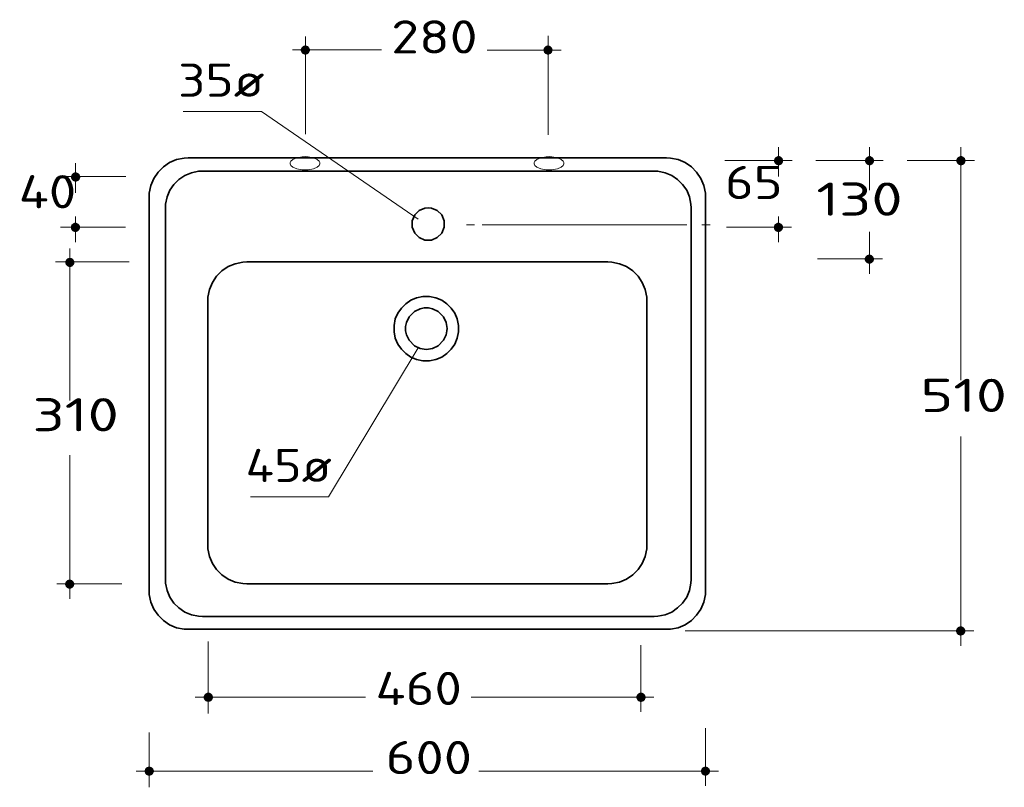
# Model space of a CAD drawing. Extents: x 31 to 266, y 4 to 208.
# Tile 2 of 3: x 31 to 138, y 124 to 208. Entities that reach past the tile are written whole.
import ezdxf
from ezdxf.enums import TextEntityAlignment as Align

# ---------------------------------------------------------------- set-up
doc = ezdxf.new("R2010")
doc.units = 0
for name, color, linetype, lineweight in [('2', 7, 'Continuous', 13), ('3', 7, 'Continuous', 13), ('4', 7, 'Continuous', 13)]:
    doc.layers.add(name, color=color, linetype=linetype, lineweight=lineweight)
doc.styles.get("Standard").update_dxf_attribs({"font": 'isocp.shx'})

# ---------------------------------------------------------------- blocks, each defined once
blk = doc.blocks.new('BLOCK1')
at = {"layer": '4', "color": 7, "lineweight": 13}
blk.add_text('510', height=3.6, dxfattribs=at).set_placement((157.7, 205.42), (167.07, 205.42), align=Align.FIT)
blk = doc.blocks.new('BLOCK2')
at = {"layer": '4', "color": 7, "lineweight": 13}
blk.add_text('65', height=3.6, dxfattribs=at).set_placement((136.5, 228.52), (142.75, 228.52), align=Align.FIT)
blk = doc.blocks.new('BLOCK3')
at = {"layer": '4', "color": 7, "lineweight": 13}
blk.add_text('40', height=3.6, dxfattribs=at).set_placement((59.9, 227.52), (66.15, 227.52), align=Align.FIT)
blk = doc.blocks.new('BLOCK4')
at = {"layer": '4', "color": 7, "lineweight": 13}
blk.add_text('130', height=3.6, dxfattribs=at).set_placement((146.4, 226.72), (155.77, 226.72), align=Align.FIT)
blk = doc.blocks.new('BLOCK5')
at = {"layer": '4', "color": 7, "lineweight": 13}
blk.add_text('600', height=3.6, dxfattribs=at).set_placement((99.7, 166.12), (109.07, 166.12), align=Align.FIT)
blk = doc.blocks.new('BLOCK10')
at = {"layer": '4', "color": 7, "lineweight": 13}
blk.add_text('310', height=3.6, dxfattribs=at).set_placement((61.4, 203.32), (70.77, 203.32), align=Align.FIT)
blk = doc.blocks.new('BLOCK11')
at = {"layer": '4', "color": 7, "lineweight": 13}
blk.add_text('280', height=3.6, dxfattribs=at).set_placement((100.3, 244.32), (109.67, 244.32), align=Align.FIT)
blk = doc.blocks.new('BLOCK17')
at = {"layer": '4', "color": 7, "lineweight": 13}
blk.add_text('35ø', height=3.6, dxfattribs=at).set_placement((77.2, 239.62), (86.57, 239.62), align=Align.FIT)
blk = doc.blocks.new('BLOCK18')
at = {"layer": '4', "color": 7, "lineweight": 13}
blk.add_text('45ø', height=3.6, dxfattribs=at).set_placement((84.5, 197.82), (93.87, 197.82), align=Align.FIT)
blk = doc.blocks.new('BLOCK19')
at = {"layer": '4', "color": 7, "lineweight": 13}
blk.add_text('460', height=3.6, dxfattribs=at).set_placement((98.6, 173.62), (107.97, 173.62), align=Align.FIT)
blk = doc.blocks.new('BLOCK22')
at = {"layer": '3', "color": 7, "lineweight": 5}
for points in [[(162.07, 181.15), (161.57, 181.66), (161.64, 181.94), (161.57, 181.75)], [(162.07, 181.15), (161.64, 181.38), (161.57, 181.66), (161.57, 181.55)], [(162.07, 181.15), (161.64, 181.94), (161.96, 182.15), (161.78, 182.07)], [(162.07, 181.15), (161.96, 182.15), (162.17, 182.15), (162.07, 182.15)], [(162.07, 181.15), (162.17, 182.15), (162.49, 181.94), (162.35, 182.07)], [(162.07, 181.15), (162.49, 181.94), (162.56, 181.66), (162.56, 181.75)], [(162.07, 181.15), (162.56, 181.66), (162.49, 181.38), (162.56, 181.55)], [(162.07, 181.15), (161.96, 181.17), (161.64, 181.38), (161.78, 181.24)], [(162.07, 181.15), (162.49, 181.38), (162.17, 181.17), (162.35, 181.24)]]:
    blk.add_solid(points, dxfattribs=at)
blk = doc.blocks.new('BLOCK23')
at = {"layer": '3', "color": 7, "lineweight": 5}
for points in [[(162.08, 232.18), (161.59, 232.69), (161.68, 232.97), (161.59, 232.78)], [(162.08, 232.18), (161.68, 232.97), (162, 233.18), (161.8, 233.09)], [(162.08, 232.18), (162, 233.18), (162.19, 233.18), (162.08, 233.18)], [(162.08, 232.18), (162.19, 233.18), (162.51, 232.97), (162.37, 233.09)], [(162.08, 232.18), (162.51, 232.97), (162.6, 232.69), (162.58, 232.78)], [(162.08, 232.18), (161.68, 232.41), (161.59, 232.69), (161.59, 232.58)], [(162.08, 232.18), (162, 232.2), (161.68, 232.41), (161.8, 232.26)], [(162.08, 232.18), (162.6, 232.69), (162.51, 232.41), (162.58, 232.58)], [(162.08, 232.18), (162.51, 232.41), (162.19, 232.2), (162.37, 232.26)]]:
    blk.add_solid(points, dxfattribs=at)
blk = doc.blocks.new('BLOCK24')
at = {"layer": '3', "color": 7, "lineweight": 5}
for points in [[(142.29, 224.96), (141.8, 225.46), (141.87, 225.74), (141.8, 225.56)], [(142.29, 224.96), (141.87, 225.18), (141.8, 225.46), (141.8, 225.35)], [(142.29, 224.96), (141.87, 225.74), (142.19, 225.95), (142.01, 225.86)], [(142.29, 224.96), (142.19, 225.95), (142.4, 225.95), (142.29, 225.95)], [(142.29, 224.96), (142.4, 225.95), (142.72, 225.74), (142.57, 225.86)], [(142.29, 224.96), (142.72, 225.74), (142.79, 225.46), (142.79, 225.56)], [(142.29, 224.96), (142.79, 225.46), (142.72, 225.18), (142.79, 225.35)], [(142.29, 224.96), (142.19, 224.96), (141.87, 225.18), (142.01, 225.03)], [(142.29, 224.96), (142.72, 225.18), (142.4, 224.96), (142.57, 225.03)]]:
    blk.add_solid(points, dxfattribs=at)
blk = doc.blocks.new('BLOCK25')
at = {"layer": '3', "color": 7, "lineweight": 5}
for points in [[(142.31, 232.18), (141.82, 232.69), (141.9, 232.97), (141.82, 232.78)], [(142.31, 232.18), (141.9, 232.97), (142.22, 233.18), (142.03, 233.09)], [(142.31, 232.18), (142.22, 233.18), (142.42, 233.18), (142.31, 233.18)], [(142.31, 232.18), (142.42, 233.18), (142.73, 232.97), (142.59, 233.09)], [(142.31, 232.18), (142.73, 232.97), (142.82, 232.69), (142.8, 232.78)], [(142.31, 232.18), (141.9, 232.41), (141.82, 232.69), (141.82, 232.58)], [(142.31, 232.18), (142.22, 232.2), (141.9, 232.41), (142.03, 232.26)], [(142.31, 232.18), (142.82, 232.69), (142.73, 232.41), (142.8, 232.58)], [(142.31, 232.18), (142.73, 232.41), (142.42, 232.2), (142.59, 232.26)]]:
    blk.add_solid(points, dxfattribs=at)
blk = doc.blocks.new('BLOCK26')
at = {"layer": '3', "color": 7, "lineweight": 5}
for points in [[(66.06, 224.96), (65.56, 225.46), (65.63, 225.74), (65.56, 225.56)], [(66.06, 224.96), (65.63, 225.18), (65.56, 225.46), (65.56, 225.35)], [(66.06, 224.96), (65.63, 225.74), (65.95, 225.95), (65.78, 225.86)], [(66.06, 224.96), (65.95, 225.95), (66.16, 225.95), (66.06, 225.95)], [(66.06, 224.96), (66.16, 225.95), (66.48, 225.74), (66.34, 225.86)], [(66.06, 224.96), (66.48, 225.74), (66.55, 225.46), (66.55, 225.56)], [(66.06, 224.96), (66.55, 225.46), (66.48, 225.18), (66.55, 225.35)], [(66.06, 224.96), (65.95, 224.96), (65.63, 225.18), (65.78, 225.03)], [(66.06, 224.96), (66.48, 225.18), (66.16, 224.96), (66.34, 225.03)]]:
    blk.add_solid(points, dxfattribs=at)
blk = doc.blocks.new('BLOCK27')
at = {"layer": '3', "color": 7, "lineweight": 5}
for points in [[(66.07, 230.41), (65.58, 230.93), (65.67, 231.21), (65.58, 231.01)], [(66.07, 230.41), (65.67, 230.64), (65.58, 230.93), (65.58, 230.82)], [(66.07, 230.41), (65.67, 231.21), (65.97, 231.42), (65.79, 231.33)], [(66.07, 230.41), (65.97, 231.42), (66.18, 231.42), (66.07, 231.42)], [(66.07, 230.41), (66.18, 231.42), (66.5, 231.21), (66.36, 231.33)], [(66.07, 230.41), (66.5, 231.21), (66.59, 230.93), (66.57, 231.01)], [(66.07, 230.41), (66.59, 230.93), (66.5, 230.64), (66.57, 230.82)], [(66.07, 230.41), (65.97, 230.43), (65.67, 230.64), (65.79, 230.5)], [(66.07, 230.41), (66.5, 230.64), (66.18, 230.43), (66.36, 230.5)]]:
    blk.add_solid(points, dxfattribs=at)
blk = doc.blocks.new('BLOCK28')
at = {"layer": '3', "color": 7, "lineweight": 5}
for points in [[(152.15, 221.51), (151.66, 222), (151.75, 222.28), (151.66, 222.1)], [(152.15, 221.51), (151.75, 222.28), (152.05, 222.49), (151.87, 222.42)], [(152.15, 221.51), (152.05, 222.49), (152.26, 222.49), (152.15, 222.51)], [(152.15, 221.51), (152.26, 222.49), (152.58, 222.28), (152.43, 222.42)], [(152.15, 221.51), (152.58, 222.28), (152.65, 222), (152.65, 222.1)], [(152.15, 221.51), (151.75, 221.72), (151.66, 222), (151.66, 221.89)], [(152.15, 221.51), (152.05, 221.51), (151.75, 221.72), (151.87, 221.59)], [(152.15, 221.51), (152.65, 222), (152.58, 221.72), (152.65, 221.89)], [(152.15, 221.51), (152.58, 221.72), (152.26, 221.51), (152.43, 221.59)]]:
    blk.add_solid(points, dxfattribs=at)
blk = doc.blocks.new('BLOCK29')
at = {"layer": '3', "color": 7, "lineweight": 5}
for points in [[(152.17, 232.18), (151.68, 232.69), (151.76, 232.97), (151.69, 232.78)], [(152.17, 232.18), (151.76, 232.97), (152.08, 233.18), (151.91, 233.09)], [(152.17, 232.18), (152.08, 233.18), (152.28, 233.18), (152.17, 233.18)], [(152.17, 232.18), (152.28, 233.18), (152.59, 232.97), (152.45, 233.09)], [(152.17, 232.18), (152.59, 232.97), (152.68, 232.69), (152.66, 232.78)], [(152.17, 232.18), (151.76, 232.41), (151.68, 232.69), (151.69, 232.58)], [(152.17, 232.18), (152.08, 232.2), (151.76, 232.41), (151.91, 232.26)], [(152.17, 232.18), (152.68, 232.69), (152.59, 232.41), (152.66, 232.58)], [(152.17, 232.18), (152.59, 232.41), (152.28, 232.2), (152.45, 232.26)]]:
    blk.add_solid(points, dxfattribs=at)
blk = doc.blocks.new('BLOCK30')
at = {"layer": '3', "color": 7, "lineweight": 5}
for points in [[(134.39, 165.94), (133.88, 166.46), (133.97, 166.72), (133.9, 166.54)], [(134.39, 165.94), (133.97, 166.72), (134.29, 166.93), (134.11, 166.86)], [(134.39, 165.94), (134.29, 166.93), (134.48, 166.93), (134.39, 166.95)], [(134.39, 165.94), (134.48, 166.93), (134.8, 166.72), (134.65, 166.86)], [(134.39, 165.94), (134.8, 166.72), (134.88, 166.44), (134.87, 166.54)], [(134.39, 165.94), (133.97, 166.17), (133.88, 166.46), (133.9, 166.35)], [(134.39, 165.94), (134.29, 165.96), (133.97, 166.17), (134.11, 166.03)], [(134.39, 165.94), (134.88, 166.44), (134.8, 166.17), (134.87, 166.35)], [(134.39, 165.94), (134.8, 166.17), (134.48, 165.96), (134.65, 166.03)]]:
    blk.add_solid(points, dxfattribs=at)
blk = doc.blocks.new('BLOCK31')
at = {"layer": '3', "color": 7, "lineweight": 5}
for points in [[(74.07, 165.94), (73.55, 166.46), (73.64, 166.74), (73.57, 166.54)], [(74.07, 165.94), (73.64, 166.74), (73.96, 166.93), (73.78, 166.86)], [(74.07, 165.94), (73.96, 166.93), (74.15, 166.93), (74.07, 166.95)], [(74.07, 165.94), (74.15, 166.93), (74.47, 166.74), (74.35, 166.86)], [(74.07, 165.94), (74.47, 166.74), (74.56, 166.46), (74.56, 166.54)], [(74.07, 165.94), (73.64, 166.17), (73.55, 166.46), (73.57, 166.35)], [(74.07, 165.94), (73.96, 165.96), (73.64, 166.17), (73.78, 166.03)], [(74.07, 165.94), (74.56, 166.46), (74.47, 166.17), (74.56, 166.35)], [(74.07, 165.94), (74.47, 166.17), (74.15, 165.96), (74.35, 166.03)]]:
    blk.add_solid(points, dxfattribs=at)
blk = doc.blocks.new('BLOCK42')
at = {"layer": '3', "color": 7, "lineweight": 5}
for points in [[(65.42, 186.25), (64.93, 186.74), (65.02, 187.02), (64.95, 186.85)], [(65.42, 186.25), (65.02, 187.02), (65.33, 187.23), (65.16, 187.16)], [(65.42, 186.25), (65.33, 187.23), (65.53, 187.23), (65.42, 187.23)], [(65.42, 186.25), (65.53, 187.23), (65.85, 187.02), (65.71, 187.16)], [(65.42, 186.25), (65.85, 187.02), (65.93, 186.74), (65.92, 186.85)], [(65.42, 186.25), (65.02, 186.46), (64.93, 186.74), (64.95, 186.63)], [(65.42, 186.25), (65.33, 186.25), (65.02, 186.46), (65.16, 186.32)], [(65.42, 186.25), (65.93, 186.74), (65.85, 186.46), (65.92, 186.63)], [(65.42, 186.25), (65.85, 186.46), (65.53, 186.25), (65.71, 186.32)]]:
    blk.add_solid(points, dxfattribs=at)
blk = doc.blocks.new('BLOCK43')
at = {"layer": '3', "color": 7, "lineweight": 5}
for points in [[(65.46, 221.15), (65.04, 221.93), (65.35, 222.14), (65.18, 222.07)], [(65.46, 221.15), (65.35, 222.14), (65.55, 222.14), (65.46, 222.14)], [(65.46, 221.15), (65.55, 222.14), (65.86, 221.93), (65.74, 222.07)], [(65.46, 221.15), (64.95, 221.65), (65.04, 221.93), (64.96, 221.75)], [(65.46, 221.15), (65.04, 221.37), (64.95, 221.65), (64.96, 221.54)], [(65.46, 221.15), (65.35, 221.15), (65.04, 221.37), (65.18, 221.24)], [(65.46, 221.15), (65.86, 221.93), (65.95, 221.65), (65.95, 221.75)], [(65.46, 221.15), (65.95, 221.65), (65.86, 221.37), (65.95, 221.54)], [(65.46, 221.15), (65.86, 221.37), (65.55, 221.15), (65.74, 221.24)]]:
    blk.add_solid(points, dxfattribs=at)
blk = doc.blocks.new('BLOCK44')
at = {"layer": '3', "color": 7, "lineweight": 5}
for points in [[(117.32, 244.19), (116.81, 244.68), (116.89, 244.96), (116.82, 244.79)], [(117.32, 244.19), (116.89, 244.4), (116.81, 244.68), (116.82, 244.6)], [(117.32, 244.19), (116.89, 244.96), (117.21, 245.18), (117.03, 245.11)], [(117.32, 244.19), (117.21, 245.18), (117.4, 245.18), (117.32, 245.2)], [(117.32, 244.19), (117.4, 245.18), (117.72, 244.96), (117.58, 245.11)], [(117.32, 244.19), (117.72, 244.96), (117.81, 244.68), (117.79, 244.79)], [(117.32, 244.19), (117.81, 244.68), (117.72, 244.4), (117.79, 244.6)], [(117.32, 244.19), (117.21, 244.21), (116.89, 244.4), (117.03, 244.28)], [(117.32, 244.19), (117.72, 244.4), (117.4, 244.21), (117.58, 244.28)]]:
    blk.add_solid(points, dxfattribs=at)
blk = doc.blocks.new('BLOCK45')
at = {"layer": '3', "color": 7, "lineweight": 5}
for points in [[(91, 244.19), (90.5, 244.7), (90.58, 244.96), (90.5, 244.79)], [(91, 244.19), (90.58, 244.42), (90.5, 244.7), (90.5, 244.6)], [(91, 244.19), (90.58, 244.96), (90.89, 245.18), (90.72, 245.11)], [(91, 244.19), (90.89, 245.18), (91.11, 245.18), (91, 245.2)], [(91, 244.19), (91.11, 245.18), (91.4, 244.96), (91.28, 245.11)], [(91, 244.19), (91.4, 244.96), (91.49, 244.68), (91.49, 244.79)], [(91, 244.19), (91.49, 244.68), (91.4, 244.42), (91.49, 244.6)], [(91, 244.19), (90.89, 244.21), (90.58, 244.42), (90.72, 244.28)], [(91, 244.19), (91.4, 244.42), (91.11, 244.21), (91.28, 244.28)]]:
    blk.add_solid(points, dxfattribs=at)
blk = doc.blocks.new('BLOCK56')
at = {"layer": '3', "color": 7, "lineweight": 5}
for points in [[(127.39, 173.95), (126.89, 174.46), (126.98, 174.74), (126.89, 174.57)], [(127.39, 173.95), (126.98, 174.18), (126.89, 174.46), (126.89, 174.36)], [(127.39, 173.95), (126.98, 174.74), (127.28, 174.96), (127.11, 174.87)], [(127.39, 173.95), (127.28, 173.97), (126.98, 174.18), (127.11, 174.04)], [(127.39, 173.95), (127.28, 174.96), (127.49, 174.96), (127.39, 174.96)], [(127.39, 173.95), (127.49, 174.96), (127.81, 174.74), (127.67, 174.87)], [(127.39, 173.95), (127.81, 174.74), (127.9, 174.46), (127.88, 174.57)], [(127.39, 173.95), (127.9, 174.46), (127.81, 174.18), (127.88, 174.36)], [(127.39, 173.95), (127.81, 174.18), (127.49, 173.97), (127.67, 174.04)]]:
    blk.add_solid(points, dxfattribs=at)
blk = doc.blocks.new('BLOCK57')
at = {"layer": '3', "color": 7, "lineweight": 5}
for points in [[(80.47, 173.97), (79.97, 174.46), (80.04, 174.74), (79.97, 174.57)], [(80.47, 173.97), (80.04, 174.18), (79.97, 174.46), (79.97, 174.36)], [(80.47, 173.97), (80.04, 174.74), (80.36, 174.96), (80.19, 174.87)], [(80.47, 173.97), (80.36, 173.97), (80.04, 174.18), (80.19, 174.04)], [(80.47, 173.97), (80.36, 174.96), (80.57, 174.96), (80.47, 174.96)], [(80.47, 173.97), (80.57, 174.96), (80.89, 174.74), (80.75, 174.87)], [(80.47, 173.97), (80.89, 174.74), (80.96, 174.46), (80.96, 174.57)], [(80.47, 173.97), (80.96, 174.46), (80.89, 174.18), (80.96, 174.36)], [(80.47, 173.97), (80.89, 174.18), (80.57, 173.97), (80.75, 174.04)]]:
    blk.add_solid(points, dxfattribs=at)

msp = doc.modelspace()

# ---------------------------------------------------------------- linework, layer by layer
at = {"layer": '2', "color": 7, "lineweight": 13, "ltscale": 0.265025}
msp.add_line((61.93, 195.25), (61.93, 205.85), dxfattribs=at)
at = {"layer": '2', "color": 7, "lineweight": 13, "ltscale": 0.268125}
msp.add_line((88.25, 195.19), (88.25, 205.92), dxfattribs=at)
at = {"layer": '2', "color": 7, "lineweight": 13, "ltscale": 0.2412}
msp.add_line((70.17, 204.4), (60.52, 204.4), dxfattribs=at)
at = {"layer": '2', "color": 7, "lineweight": 13, "ltscale": 0.200625}
msp.add_line((89.66, 204.38), (81.63, 204.38), dxfattribs=at)
at = {"layer": '2', "color": 7, "lineweight": 13, "ltscale": 0.211675}
msp.add_line((57.15, 197.73), (48.68, 197.73), dxfattribs=at)
at = {"layer": '2', "color": 7, "lineweight": 13}
for p, q in [((74.17, 186.04), (57.15, 197.73)), ((133.01, 193.87), (133.01, 168.56)), ((103.29, 185.44), (81.09, 185.44)), ((133.01, 162.46), (133.01, 139.75)), ((134.43, 141.38), (103.13, 141.38)), ((69.25, 126.16), (43.59, 126.16)), ((106.73, 126.14), (80.73, 126.16))]:
    msp.add_line(p, q, dxfattribs=at)
at = {"layer": '2', "color": 7, "lineweight": 13, "ltscale": 0.0798}
for p, q in [((113.24, 193.87), (113.24, 190.68)), ((37.01, 192.11), (37.01, 188.91))]:
    msp.add_line(p, q, dxfattribs=at)
at = {"layer": '2', "color": 7, "lineweight": 13, "ltscale": 0.11685}
msp.add_line((123.1, 193.87), (123.1, 189.2), dxfattribs=at)
at = {"layer": '2', "color": 7, "lineweight": 35, "ltscale": 0.02055}
for p, q in [((47.96, 192.5), (47.2, 192.18)), ((103.1, 192.18), (102.34, 192.5)), ((45.49, 190.47), (45.17, 189.71)), ((105.13, 189.71), (104.81, 190.47)), ((54.31, 181.21), (53.55, 180.89)), ((96.75, 180.89), (95.99, 181.21)), ((51.84, 179.18), (51.52, 178.42)), ((98.78, 178.42), (98.46, 179.18)), ((51.52, 149.44), (51.84, 148.68)), ((98.46, 148.68), (98.78, 149.44)), ((53.55, 146.97), (54.31, 146.65)), ((95.99, 146.65), (96.75, 146.97)), ((45.17, 144.5), (45.49, 143.74)), ((104.81, 143.74), (105.13, 144.5)), ((47.2, 142.03), (47.96, 141.71)), ((102.34, 141.71), (103.1, 142.03))]:
    msp.add_line(p, q, dxfattribs=at)
at = {"layer": '2', "color": 7, "lineweight": 35, "ltscale": 0.021187}
for p, q in [((48.79, 192.67), (47.96, 192.5)), ((102.34, 192.5), (101.51, 192.67)), ((45.17, 189.71), (45, 188.88)), ((105.3, 188.88), (105.13, 189.71)), ((55.14, 181.38), (54.31, 181.21)), ((95.99, 181.21), (95.16, 181.38)), ((51.52, 178.42), (51.35, 177.59)), ((98.95, 177.59), (98.78, 178.42)), ((51.35, 150.27), (51.52, 149.44)), ((98.78, 149.44), (98.95, 150.27)), ((45, 145.33), (45.17, 144.5)), ((105.13, 144.5), (105.3, 145.33))]:
    msp.add_line(p, q, dxfattribs=at)
at = {"layer": '2', "color": 7, "lineweight": 35, "ltscale": 0.011034}
for p, q in [((49.23, 192.69), (48.79, 192.67)), ((55.58, 181.4), (55.14, 181.38)), ((98.95, 150.27), (98.97, 150.71)), ((105.3, 145.33), (105.32, 145.77))]:
    msp.add_line(p, q, dxfattribs=at)
at = {"layer": '2', "color": 7, "lineweight": 35}
for p, q in [((101.09, 192.69), (49.23, 192.69)), ((99.75, 191.26), (50.75, 191.26)), ((45, 188.46), (45, 145.77)), ((105.32, 145.77), (105.32, 188.46)), ((46.76, 187.26), (46.76, 146.93)), ((103.75, 146.93), (103.75, 187.26)), ((94.74, 181.4), (55.58, 181.4)), ((51.35, 177.17), (51.35, 150.71)), ((98.97, 150.71), (98.97, 177.17)), ((55.58, 146.48), (94.74, 146.48)), ((50.75, 142.93), (99.75, 142.93)), ((49.23, 141.54), (101.09, 141.54))]:
    msp.add_line(p, q, dxfattribs=at)
at = {"layer": '2', "color": 7, "lineweight": 13, "ltscale": 0.003935}
for p, q in [((60.29, 192.18), (60.36, 192.32)), ((63.41, 192.32), (63.48, 192.18))]:
    msp.add_line(p, q, dxfattribs=at)
at = {"layer": '2', "color": 7, "lineweight": 13, "ltscale": 0.006859}
for p, q in [((60.36, 192.32), (60.55, 192.51)), ((63.22, 192.51), (63.41, 192.32)), ((86.82, 192.32), (87.01, 192.51)), ((89.68, 192.51), (89.87, 192.32))]:
    msp.add_line(p, q, dxfattribs=at)
at = {"layer": '2', "color": 7, "lineweight": 13, "ltscale": 0.012045}
for p, q in [((60.55, 192.51), (60.99, 192.71)), ((87.01, 192.51), (87.45, 192.71))]:
    msp.add_line(p, q, dxfattribs=at)
at = {"layer": '2', "color": 7, "lineweight": 13, "ltscale": 0.014371}
for p, q in [((60.99, 192.71), (61.56, 192.81)), ((61.56, 191.38), (60.99, 191.49))]:
    msp.add_line(p, q, dxfattribs=at)
at = {"layer": '2', "color": 7, "lineweight": 13, "ltscale": 0.008387}
for p, q in [((61.56, 192.81), (61.89, 192.83)), ((88.02, 192.81), (88.35, 192.83))]:
    msp.add_line(p, q, dxfattribs=at)
at = {"layer": '2', "color": 7, "lineweight": 13, "ltscale": 0.007938}
msp.add_line((61.89, 192.83), (62.21, 192.81), dxfattribs=at)
at = {"layer": '2', "color": 7, "lineweight": 13, "ltscale": 0.014789}
for p, q in [((62.21, 192.81), (62.79, 192.71)), ((88.67, 192.81), (89.25, 192.71)), ((62.79, 191.49), (62.21, 191.38)), ((89.25, 191.49), (88.67, 191.38))]:
    msp.add_line(p, q, dxfattribs=at)
at = {"layer": '2', "color": 7, "lineweight": 13, "ltscale": 0.011657}
msp.add_line((62.79, 192.71), (63.22, 192.51), dxfattribs=at)
at = {"layer": '2', "color": 7, "lineweight": 13, "ltscale": 0.003947}
for p, q in [((86.75, 192.18), (86.82, 192.32)), ((89.87, 192.32), (89.94, 192.18))]:
    msp.add_line(p, q, dxfattribs=at)
at = {"layer": '2', "color": 7, "lineweight": 13, "ltscale": 0.014347}
for p, q in [((87.45, 192.71), (88.02, 192.81)), ((88.02, 191.38), (87.45, 191.49))]:
    msp.add_line(p, q, dxfattribs=at)
at = {"layer": '2', "color": 7, "lineweight": 13, "ltscale": 0.007963}
msp.add_line((88.35, 192.83), (88.67, 192.81), dxfattribs=at)
at = {"layer": '2', "color": 7, "lineweight": 13, "ltscale": 0.011634}
msp.add_line((89.25, 192.71), (89.68, 192.51), dxfattribs=at)
at = {"layer": '2', "color": 7, "lineweight": 35, "ltscale": 0.01061}
for p, q in [((101.51, 192.67), (101.09, 192.69)), ((105.32, 188.46), (105.3, 188.88)), ((95.16, 181.38), (94.74, 181.4)), ((98.97, 177.17), (98.95, 177.59))]:
    msp.add_line(p, q, dxfattribs=at)
at = {"layer": '2', "color": 7, "lineweight": 13, "ltscale": 0.182125}
for p, q in [((114.71, 192.42), (107.42, 192.42)), ((124.57, 192.42), (117.28, 192.42)), ((134.48, 192.42), (127.19, 192.42)), ((42.46, 190.66), (35.17, 190.66))]:
    msp.add_line(p, q, dxfattribs=at)
at = {"layer": '2', "color": 7, "lineweight": 35, "ltscale": 0.020663}
for p, q in [((45.95, 191.15), (45.49, 190.47)), ((104.81, 190.47), (104.35, 191.15)), ((97.44, 180.43), (96.75, 180.89)), ((52.3, 179.87), (51.84, 179.18)), ((98.46, 179.18), (98, 179.87)), ((96.75, 146.97), (97.44, 147.43)), ((103.1, 142.03), (103.79, 142.49))]:
    msp.add_line(p, q, dxfattribs=at)
at = {"layer": '2', "color": 7, "lineweight": 35, "ltscale": 0.020261}
msp.add_line((46.53, 191.72), (45.95, 191.15), dxfattribs=at)
at = {"layer": '2', "color": 7, "lineweight": 35, "ltscale": 0.020324}
msp.add_line((47.2, 192.18), (46.53, 191.72), dxfattribs=at)
at = {"layer": '2', "color": 7, "lineweight": 35, "ltscale": 0.019803}
for p, q in [((50.34, 191.24), (49.56, 191.08)), ((103.73, 187.68), (103.57, 188.46)), ((49.56, 143.11), (50.34, 142.95))]:
    msp.add_line(p, q, dxfattribs=at)
at = {"layer": '2', "color": 7, "lineweight": 35, "ltscale": 0.01016}
for p, q in [((50.75, 191.26), (50.34, 191.24)), ((100.15, 191.24), (99.75, 191.26)), ((50.34, 142.95), (50.75, 142.93)), ((99.75, 142.93), (100.15, 142.95))]:
    msp.add_line(p, q, dxfattribs=at)
at = {"layer": '2', "color": 7, "lineweight": 13, "ltscale": 0.001775}
for p, q in [((60.29, 192.11), (60.29, 192.18)), ((63.48, 192.18), (63.48, 192.11)), ((86.75, 192.11), (86.75, 192.18)), ((89.94, 192.18), (89.94, 192.11))]:
    msp.add_line(p, q, dxfattribs=at)
at = {"layer": '2', "color": 7, "lineweight": 13, "ltscale": 0.00175}
for p, q in [((60.29, 192.04), (60.29, 192.11)), ((63.48, 192.11), (63.48, 192.04)), ((86.75, 192.04), (86.75, 192.11)), ((89.94, 192.11), (89.94, 192.04))]:
    msp.add_line(p, q, dxfattribs=at)
at = {"layer": '2', "color": 7, "lineweight": 13, "ltscale": 0.004343}
for p, q in [((60.36, 191.88), (60.29, 192.04)), ((63.48, 192.04), (63.41, 191.88))]:
    msp.add_line(p, q, dxfattribs=at)
at = {"layer": '2', "color": 7, "lineweight": 13, "ltscale": 0.006548}
for p, q in [((60.55, 191.7), (60.36, 191.88)), ((63.41, 191.88), (63.22, 191.7)), ((87.01, 191.7), (86.82, 191.88)), ((89.87, 191.88), (89.68, 191.7))]:
    msp.add_line(p, q, dxfattribs=at)
at = {"layer": '2', "color": 7, "lineweight": 13, "ltscale": 0.012233}
for p, q in [((60.99, 191.49), (60.55, 191.7)), ((87.45, 191.49), (87.01, 191.7))]:
    msp.add_line(p, q, dxfattribs=at)
at = {"layer": '2', "color": 7, "lineweight": 13, "ltscale": 0.008375}
for p, q in [((61.89, 191.38), (61.56, 191.38)), ((88.35, 191.38), (88.02, 191.38))]:
    msp.add_line(p, q, dxfattribs=at)
at = {"layer": '2', "color": 7, "lineweight": 13, "ltscale": 0.007925}
msp.add_line((62.21, 191.38), (61.89, 191.38), dxfattribs=at)
at = {"layer": '2', "color": 7, "lineweight": 13, "ltscale": 0.011851}
msp.add_line((63.22, 191.7), (62.79, 191.49), dxfattribs=at)
at = {"layer": '2', "color": 7, "lineweight": 13, "ltscale": 0.004353}
for p, q in [((86.82, 191.88), (86.75, 192.04)), ((89.94, 192.04), (89.87, 191.88))]:
    msp.add_line(p, q, dxfattribs=at)
at = {"layer": '2', "color": 7, "lineweight": 13, "ltscale": 0.00795}
msp.add_line((88.67, 191.38), (88.35, 191.38), dxfattribs=at)
at = {"layer": '2', "color": 7, "lineweight": 13, "ltscale": 0.011829}
msp.add_line((89.68, 191.7), (89.25, 191.49), dxfattribs=at)
at = {"layer": '2', "color": 7, "lineweight": 35, "ltscale": 0.02022}
for p, q in [((100.95, 191.08), (100.15, 191.24)), ((100.15, 142.95), (100.95, 143.11))]:
    msp.add_line(p, q, dxfattribs=at)
at = {"layer": '2', "color": 7, "lineweight": 35, "ltscale": 0.020676}
msp.add_line((103.79, 191.72), (103.1, 192.18), dxfattribs=at)
at = {"layer": '2', "color": 7, "lineweight": 35, "ltscale": 0.019958}
msp.add_line((104.35, 191.15), (103.79, 191.72), dxfattribs=at)
at = {"layer": '2', "color": 7, "lineweight": 35, "ltscale": 0.019339}
for p, q in [((48.21, 190.36), (47.66, 189.81)), ((102.83, 189.81), (102.29, 190.36)), ((47.66, 144.39), (48.21, 143.85)), ((102.29, 143.85), (102.83, 144.39))]:
    msp.add_line(p, q, dxfattribs=at)
at = {"layer": '2', "color": 7, "lineweight": 35, "ltscale": 0.019089}
for p, q in [((48.84, 190.78), (48.21, 190.36)), ((102.29, 190.36), (101.65, 190.78))]:
    msp.add_line(p, q, dxfattribs=at)
at = {"layer": '2', "color": 7, "lineweight": 35, "ltscale": 0.01956}
for p, q in [((49.56, 191.08), (48.84, 190.78)), ((103.57, 188.46), (103.28, 189.18))]:
    msp.add_line(p, q, dxfattribs=at)
at = {"layer": '2', "color": 7, "lineweight": 35, "ltscale": 0.019168}
for p, q in [((101.65, 190.78), (100.95, 191.08)), ((103.28, 145.03), (103.57, 145.73))]:
    msp.add_line(p, q, dxfattribs=at)
at = {"layer": '2', "color": 7, "lineweight": 35, "ltscale": 0.019746}
msp.add_line((47.24, 189.18), (46.92, 188.46), dxfattribs=at)
at = {"layer": '2', "color": 7, "lineweight": 35, "ltscale": 0.019075}
for p, q in [((47.66, 189.81), (47.24, 189.18)), ((47.24, 145.03), (47.66, 144.39))]:
    msp.add_line(p, q, dxfattribs=at)
at = {"layer": '2', "color": 7, "lineweight": 35, "ltscale": 0.019328}
for p, q in [((103.28, 189.18), (102.83, 189.81)), ((102.83, 144.39), (103.28, 145.03))]:
    msp.add_line(p, q, dxfattribs=at)
at = {"layer": '2', "color": 7, "lineweight": 35, "ltscale": 0.0106}
for p, q in [((45, 188.88), (45, 188.46)), ((51.35, 177.59), (51.35, 177.17))]:
    msp.add_line(p, q, dxfattribs=at)
at = {"layer": '2', "color": 7, "lineweight": 35, "ltscale": 0.019798}
msp.add_line((46.92, 188.46), (46.76, 187.68), dxfattribs=at)
at = {"layer": '2', "color": 7, "lineweight": 35, "ltscale": 0.010575}
msp.add_line((46.76, 187.68), (46.76, 187.26), dxfattribs=at)
at = {"layer": '2', "color": 7, "lineweight": 35, "ltscale": 0.016864}
msp.add_line((73.78, 186.5), (74.26, 186.97), dxfattribs=at)
at = {"layer": '2', "color": 7, "lineweight": 35, "ltscale": 0.017192}
for p, q in [((74.26, 186.97), (74.89, 187.24)), ((75.6, 187.24), (76.23, 186.97)), ((73.52, 185.86), (73.78, 186.5)), ((73.78, 184.52), (73.52, 185.16)), ((73.36, 177.26), (73.99, 177.52)), ((76.08, 177.52), (76.71, 177.26)), ((78.12, 175.84), (78.39, 175.21)), ((78.39, 173.13), (78.12, 172.49))]:
    msp.add_line(p, q, dxfattribs=at)
at = {"layer": '2', "color": 7, "lineweight": 35, "ltscale": 0.008811}
for p, q in [((74.89, 187.24), (75.25, 187.26)), ((73.5, 185.51), (73.52, 185.86)), ((76.98, 185.86), (76.99, 185.51)), ((75.25, 183.76), (74.89, 183.78))]:
    msp.add_line(p, q, dxfattribs=at)
at = {"layer": '2', "color": 7, "lineweight": 35, "ltscale": 0.008836}
for p, q in [((75.25, 187.26), (75.6, 187.24)), ((73.52, 185.16), (73.5, 185.51)), ((76.99, 185.51), (76.98, 185.16)), ((75.6, 183.78), (75.25, 183.76))]:
    msp.add_line(p, q, dxfattribs=at)
at = {"layer": '2', "color": 7, "lineweight": 35, "ltscale": 0.016847}
for p, q in [((76.23, 186.97), (76.71, 186.5)), ((74.26, 184.05), (73.78, 184.52))]:
    msp.add_line(p, q, dxfattribs=at)
at = {"layer": '2', "color": 7, "lineweight": 35, "ltscale": 0.010585}
msp.add_line((103.75, 187.26), (103.73, 187.68), dxfattribs=at)
at = {"layer": '2', "color": 7, "lineweight": 13, "ltscale": 0.069675}
for p, q in [((37.01, 186.34), (37.01, 183.55)), ((113.24, 186.34), (113.24, 183.55))]:
    msp.add_line(p, q, dxfattribs=at)
at = {"layer": '2', "color": 7, "lineweight": 35, "ltscale": 0.017202}
for p, q in [((76.71, 186.5), (76.98, 185.86)), ((76.98, 185.16), (76.71, 184.52)), ((74.89, 183.78), (74.26, 184.05)), ((76.23, 184.05), (75.6, 183.78)), ((71.68, 175.21), (71.95, 175.84)), ((71.95, 172.49), (71.68, 173.13)), ((73.99, 170.82), (73.36, 171.08)), ((76.71, 171.08), (76.08, 170.82))]:
    msp.add_line(p, q, dxfattribs=at)
at = {"layer": '2', "color": 7, "lineweight": 13, "ltscale": 0.1764}
for p, q in [((42.4, 185.19), (35.35, 185.19)), ((114.65, 185.19), (107.6, 185.19)), ((124.51, 181.74), (117.46, 181.74))]:
    msp.add_line(p, q, dxfattribs=at)
at = {"layer": '2', "color": 7, "lineweight": 13, "ltscale": 0.022025}
msp.add_line((80.27, 185.44), (79.39, 185.44), dxfattribs=at)
at = {"layer": '2', "color": 7, "lineweight": 13, "ltscale": 0.02205}
msp.add_line((105.82, 185.44), (104.93, 185.44), dxfattribs=at)
at = {"layer": '2', "color": 7, "lineweight": 35, "ltscale": 0.016829}
for p, q in [((76.71, 184.52), (76.23, 184.05)), ((72.34, 176.39), (72.81, 176.87)), ((77.26, 176.87), (77.73, 176.39)), ((72.81, 171.47), (72.34, 171.95)), ((77.73, 171.95), (77.26, 171.47))]:
    msp.add_line(p, q, dxfattribs=at)
at = {"layer": '2', "color": 7, "lineweight": 13, "ltscale": 0.113775}
msp.add_line((123.1, 184.66), (123.1, 180.11), dxfattribs=at)
at = {"layer": '2', "color": 7, "lineweight": 13, "ltscale": 0.411875}
msp.add_line((36.39, 182.85), (36.39, 166.37), dxfattribs=at)
at = {"layer": '2', "color": 7, "lineweight": 13, "ltscale": 0.19975}
msp.add_line((42.81, 181.4), (34.82, 181.4), dxfattribs=at)
at = {"layer": '2', "color": 7, "lineweight": 35, "ltscale": 0.02031}
for p, q in [((53.55, 180.89), (52.88, 180.43)), ((51.84, 148.68), (52.3, 148.01)), ((98, 148.01), (98.46, 148.68)), ((52.88, 147.43), (53.55, 146.97)), ((45.49, 143.74), (45.95, 143.07)), ((104.35, 143.07), (104.81, 143.74)), ((46.53, 142.49), (47.2, 142.03))]:
    msp.add_line(p, q, dxfattribs=at)
at = {"layer": '2', "color": 7, "lineweight": 35, "ltscale": 0.020279}
for p, q in [((52.88, 180.43), (52.3, 179.87)), ((97.44, 147.43), (98, 148.01)), ((103.79, 142.49), (104.35, 143.07))]:
    msp.add_line(p, q, dxfattribs=at)
at = {"layer": '2', "color": 7, "lineweight": 35, "ltscale": 0.019976}
msp.add_line((98, 179.87), (97.44, 180.43), dxfattribs=at)
at = {"layer": '2', "color": 7, "lineweight": 35, "ltscale": 0.01678}
for p, q in [((72.81, 176.87), (73.36, 177.26)), ((76.71, 177.26), (77.26, 176.87)), ((77.73, 176.39), (78.12, 175.84)), ((78.12, 172.49), (77.73, 171.95))]:
    msp.add_line(p, q, dxfattribs=at)
at = {"layer": '2', "color": 7, "lineweight": 35, "ltscale": 0.017557}
for p, q in [((73.99, 177.52), (74.68, 177.66)), ((71.68, 173.13), (71.54, 173.82)), ((78.53, 173.82), (78.39, 173.13)), ((74.68, 170.68), (73.99, 170.82))]:
    msp.add_line(p, q, dxfattribs=at)
at = {"layer": '2', "color": 7, "lineweight": 35, "ltscale": 0.008825}
for p, q in [((74.68, 177.66), (75.04, 177.66)), ((75.04, 177.66), (75.39, 177.66)), ((71.54, 174.17), (71.54, 174.52)), ((71.54, 173.82), (71.54, 174.17)), ((78.53, 174.52), (78.53, 174.17)), ((78.53, 174.17), (78.53, 173.82)), ((75.04, 170.68), (74.68, 170.68)), ((75.39, 170.68), (75.04, 170.68))]:
    msp.add_line(p, q, dxfattribs=at)
at = {"layer": '2', "color": 7, "lineweight": 35, "ltscale": 0.017533}
for p, q in [((75.39, 177.66), (76.08, 177.52)), ((71.54, 174.52), (71.68, 175.21)), ((78.39, 175.21), (78.53, 174.52)), ((76.08, 170.82), (75.39, 170.68))]:
    msp.add_line(p, q, dxfattribs=at)
at = {"layer": '2', "color": 7, "lineweight": 35, "ltscale": 0.016766}
for p, q in [((71.95, 175.84), (72.34, 176.39)), ((72.34, 171.95), (71.95, 172.49)), ((73.36, 171.08), (72.81, 171.47)), ((77.26, 171.47), (76.71, 171.08))]:
    msp.add_line(p, q, dxfattribs=at)
at = {"layer": '2', "color": 7, "lineweight": 35, "ltscale": 0.016562}
for p, q in [((73.77, 176.04), (74.36, 176.32)), ((77.19, 173.5), (76.9, 172.9))]:
    msp.add_line(p, q, dxfattribs=at)
at = {"layer": '2', "color": 7, "lineweight": 35, "ltscale": 0.011242}
for p, q in [((74.36, 176.32), (74.81, 176.41)), ((75.26, 176.41), (75.71, 176.32)), ((72.8, 174.4), (72.88, 174.84)), ((77.19, 174.84), (77.28, 174.4)), ((72.88, 173.5), (72.8, 173.94)), ((77.28, 173.94), (77.19, 173.5)), ((74.81, 171.93), (74.36, 172.02)), ((75.71, 172.02), (75.26, 171.93))]:
    msp.add_line(p, q, dxfattribs=at)
at = {"layer": '2', "color": 7, "lineweight": 35, "ltscale": 0.00575}
msp.add_line((74.81, 176.41), (75.04, 176.41), dxfattribs=at)
at = {"layer": '2', "color": 7, "lineweight": 35, "ltscale": 0.005725}
msp.add_line((75.04, 176.41), (75.26, 176.41), dxfattribs=at)
at = {"layer": '2', "color": 7, "lineweight": 35, "ltscale": 0.016585}
for p, q in [((75.71, 176.32), (76.31, 176.04)), ((76.9, 175.44), (77.19, 174.84))]:
    msp.add_line(p, q, dxfattribs=at)
at = {"layer": '2', "color": 7, "lineweight": 35, "ltscale": 0.016574}
for p, q in [((72.88, 174.84), (73.17, 175.44)), ((76.31, 172.3), (75.71, 172.02))]:
    msp.add_line(p, q, dxfattribs=at)
at = {"layer": '2', "color": 7, "lineweight": 35, "ltscale": 0.021196}
for p, q in [((73.17, 175.44), (73.77, 176.04)), ((76.9, 172.9), (76.31, 172.3))]:
    msp.add_line(p, q, dxfattribs=at)
at = {"layer": '2', "color": 7, "lineweight": 35, "ltscale": 0.021178}
msp.add_line((76.31, 176.04), (76.9, 175.44), dxfattribs=at)
at = {"layer": '2', "color": 7, "lineweight": 35, "ltscale": 0.005743}
for p, q in [((72.78, 174.17), (72.8, 174.4)), ((77.28, 174.4), (77.29, 174.17)), ((75.26, 171.93), (75.04, 171.91))]:
    msp.add_line(p, q, dxfattribs=at)
at = {"layer": '2', "color": 7, "lineweight": 35, "ltscale": 0.005768}
for p, q in [((72.8, 173.94), (72.78, 174.17)), ((77.29, 174.17), (77.28, 173.94)), ((75.04, 171.91), (74.81, 171.93))]:
    msp.add_line(p, q, dxfattribs=at)
at = {"layer": '2', "color": 7, "lineweight": 35, "ltscale": 0.016552}
for p, q in [((73.17, 172.9), (72.88, 173.5)), ((74.36, 172.02), (73.77, 172.3))]:
    msp.add_line(p, q, dxfattribs=at)
at = {"layer": '2', "color": 7, "lineweight": 13, "ltscale": 0.471758}
msp.add_line((74.17, 172.09), (64.45, 155.91), dxfattribs=at)
at = {"layer": '2', "color": 7, "lineweight": 35, "ltscale": 0.021213}
msp.add_line((73.77, 172.3), (73.17, 172.9), dxfattribs=at)
at = {"layer": '2', "color": 7, "lineweight": 13, "ltscale": 0.389825}
msp.add_line((36.39, 160.45), (36.39, 144.85), dxfattribs=at)
at = {"layer": '2', "color": 7, "lineweight": 13, "ltscale": 0.21165}
msp.add_line((64.45, 155.91), (55.99, 155.91), dxfattribs=at)
at = {"layer": '2', "color": 7, "lineweight": 35, "ltscale": 0.011025}
for p, q in [((51.35, 150.71), (51.35, 150.27)), ((45, 145.77), (45, 145.33))]:
    msp.add_line(p, q, dxfattribs=at)
at = {"layer": '2', "color": 7, "lineweight": 35, "ltscale": 0.020577}
for p, q in [((52.3, 148.01), (52.88, 147.43)), ((45.95, 143.07), (46.53, 142.49))]:
    msp.add_line(p, q, dxfattribs=at)
at = {"layer": '2', "color": 7, "lineweight": 13, "ltscale": 0.176375}
msp.add_line((42.03, 146.48), (34.98, 146.48), dxfattribs=at)
at = {"layer": '2', "color": 7, "lineweight": 35, "ltscale": 0.010125}
msp.add_line((46.76, 146.93), (46.76, 146.53), dxfattribs=at)
at = {"layer": '2', "color": 7, "lineweight": 35, "ltscale": 0.020239}
msp.add_line((46.76, 146.53), (46.92, 145.73), dxfattribs=at)
at = {"layer": '2', "color": 7, "lineweight": 35, "ltscale": 0.021103}
for p, q in [((54.31, 146.65), (55.14, 146.49)), ((95.16, 146.49), (95.99, 146.65)), ((47.96, 141.71), (48.79, 141.55)), ((101.51, 141.55), (102.34, 141.71))]:
    msp.add_line(p, q, dxfattribs=at)
at = {"layer": '2', "color": 7, "lineweight": 35, "ltscale": 0.011033}
for p, q in [((55.14, 146.49), (55.58, 146.48)), ((48.79, 141.55), (49.23, 141.54))]:
    msp.add_line(p, q, dxfattribs=at)
at = {"layer": '2', "color": 7, "lineweight": 35, "ltscale": 0.010609}
for p, q in [((94.74, 146.48), (95.16, 146.49)), ((101.09, 141.54), (101.51, 141.55))]:
    msp.add_line(p, q, dxfattribs=at)
at = {"layer": '2', "color": 7, "lineweight": 35, "ltscale": 0.020244}
msp.add_line((103.57, 145.73), (103.73, 146.53), dxfattribs=at)
at = {"layer": '2', "color": 7, "lineweight": 35, "ltscale": 0.010135}
msp.add_line((103.73, 146.53), (103.75, 146.93), dxfattribs=at)
at = {"layer": '2', "color": 7, "lineweight": 35, "ltscale": 0.019358}
msp.add_line((46.92, 145.73), (47.24, 145.03), dxfattribs=at)
at = {"layer": '2', "color": 7, "lineweight": 35, "ltscale": 0.019314}
for p, q in [((48.21, 143.85), (48.84, 143.41)), ((101.65, 143.41), (102.29, 143.85))]:
    msp.add_line(p, q, dxfattribs=at)
at = {"layer": '2', "color": 7, "lineweight": 35, "ltscale": 0.019569}
msp.add_line((48.84, 143.41), (49.56, 143.11), dxfattribs=at)
at = {"layer": '2', "color": 7, "lineweight": 35, "ltscale": 0.019177}
msp.add_line((100.95, 143.11), (101.65, 143.41), dxfattribs=at)
at = {"layer": '2', "color": 7, "lineweight": 13, "ltscale": 0.1958}
msp.add_line((51.4, 132.4), (51.4, 140.23), dxfattribs=at)
at = {"layer": '2', "color": 7, "lineweight": 13, "ltscale": 0.18125}
msp.add_line((98.32, 132.58), (98.32, 139.83), dxfattribs=at)
at = {"layer": '2', "color": 7, "lineweight": 13, "ltscale": 0.46125}
msp.add_line((68.44, 134.16), (49.99, 134.16), dxfattribs=at)
at = {"layer": '2', "color": 7, "lineweight": 13, "ltscale": 0.49565}
msp.add_line((99.73, 134.16), (79.9, 134.16), dxfattribs=at)
at = {"layer": '2', "color": 7, "lineweight": 13, "ltscale": 0.1486}
msp.add_line((45, 124.39), (45, 130.34), dxfattribs=at)
at = {"layer": '2', "color": 7, "lineweight": 13, "ltscale": 0.1561}
msp.add_line((105.32, 124.57), (105.32, 130.81), dxfattribs=at)

# ---------------------------------------------------------------- block references
at = {"layer": '3', "lineweight": 0}
for name in ['BLOCK45', 'BLOCK44', 'BLOCK25', 'BLOCK29', 'BLOCK23', 'BLOCK27', 'BLOCK26', 'BLOCK24', 'BLOCK43', 'BLOCK28', 'BLOCK42', 'BLOCK22', 'BLOCK57', 'BLOCK56', 'BLOCK31', 'BLOCK30']:
    msp.add_blockref(name, (-29.07, -40.3), dxfattribs=at)
at = {"layer": '4', "lineweight": 0}
for name in ['BLOCK11', 'BLOCK17', 'BLOCK2', 'BLOCK3', 'BLOCK4', 'BLOCK1', 'BLOCK10', 'BLOCK18', 'BLOCK19', 'BLOCK5']:
    msp.add_blockref(name, (-29.07, -40.3), dxfattribs=at)

doc.saveas('drawing.dxf')
